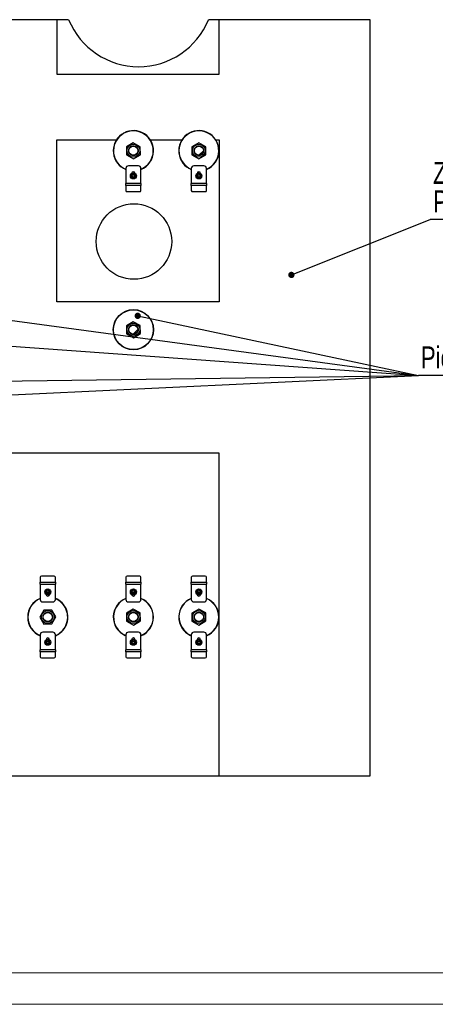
# Model space of a CAD drawing. Header units: millimetres. Extents: x 5 to 589, y 5 to 415.
# Tile 39 of 46: x 394 to 460, y 5 to 161. Entities that reach past the tile are written whole.
import ezdxf

# ---------------------------------------------------------------- set-up
doc = ezdxf.new("R2010")
doc.units = ezdxf.units.MM
doc.layers.add('NOTES', color=6, linetype='Continuous')
doc.layers.add('TRAIT-FINS', color=9, linetype='Continuous')
doc.layers.add('TRAIT-FORT', color=4, linetype='Continuous', lineweight=25)
doc.styles.add('SLDTEXTSTYLE0', font='TXT', dxfattribs={"width": 0.75})
doc.dimstyles.new('SLDDIMSTYLE4', dxfattribs={"dimtxt": 0.18, "dimasz": 1, "dimexe": 0, "dimexo": 0.0625, "dimgap": 0, "dimtad": 0, "dimtih": 1, "dimtoh": 1, "dimdec": 0, "dimrnd": 1e-09, "dimzin": 0, "dimdsep": 46, "dimtxsty": 'Standard', "dimblk1": 'DOT', "dimblk2": 'DOT', "dimsah": 1, "dimcen": 0.09, "dimadec": 0, "dimazin": 0, "dimtfac": 1, "dimtdec": 0, "dimtofl": 0, "dimtmove": 0, "dimatfit": 3, "dimldrblk": 'DOT', "dimfxl": 1, "dimfrac": 2, "dimtolj": 1, "dimtzin": 0, "dimarcsym": 0})

# ---------------------------------------------------------------- blocks, each defined once
blk = doc.blocks.new('SW_NOTE_7')
at = {"layer": 'NOTES', "color": 0}
blk.add_line((62.81, 0), (0, 0), dxfattribs=at)
at = {"layer": 'NOTES', "color": 0, "char_height": 3.5, "attachment_point": 1, "style": 'SLDTEXTSTYLE0'}
for s, insert in [('Zone  interdite de percages', (0.45, 9.13)), ('Poutre oun plats carbonne', (0.45, 4.6))]:
    blk.add_mtext(s, dxfattribs=dict(at, insert=insert))
blk = doc.blocks.new('_Dot')
at = {"color": 0, "linetype": 'ByBlock', "lineweight": -2}
blk.add_line((-0.5, 0), (-1, 0), dxfattribs=at)
at = {"color": 0, "linetype": 'ByBlock', "const_width": 0.5}
blk.add_lwpolyline([(-0.25, 0, 1), (0.25, 0, 1)], format="xyb", close=True, dxfattribs=at)
blk = doc.blocks.new('SW_NOTE_8')
at = {"layer": 'NOTES', "color": 0}
blk.add_line((25.7, 0), (0, 0), dxfattribs=at)
blk.add_line((25.7, 0), (0, 0), dxfattribs=at)
blk.add_line((25.7, 0), (0, 0), dxfattribs=at)
blk.add_line((25.7, 0), (0, 0), dxfattribs=at)
blk.add_line((25.7, 0), (0, 0), dxfattribs=at)
at = {"layer": 'NOTES', "color": 0, "insert": (0.41, 4.62), "char_height": 3.5, "attachment_point": 1, "style": 'SLDTEXTSTYLE0'}
blk.add_mtext('Pieds collés', dxfattribs=at)

msp = doc.modelspace()

# ---------------------------------------------------------------- hatches: boundary and pattern name
at = {"layer": 'TRAIT-FINS'}
h = msp.add_hatch(dxfattribs=at)
h.set_pattern_fill('ANSI32', color=9, style=0)
edge = h.paths.add_edge_path(flags=0)
edge.add_arc((412.215, 140.452), 0.72, 0, 360)
h = msp.add_hatch(dxfattribs=at)
h.set_pattern_fill('ANSI32', color=9, style=0)
edge = h.paths.add_edge_path(flags=0)
edge.add_arc((422.615, 140.452), 0.72, 0, 360)
h = msp.add_hatch(dxfattribs=at)
h.set_pattern_fill('ANSI31', color=9, style=0)
edge = h.paths.add_edge_path(flags=0)
edge.add_arc((412.215, 136.452), 0.18, 0, 360)
h = msp.add_hatch(dxfattribs=at)
h.set_pattern_fill('ANSI31', color=9, style=0)
edge = h.paths.add_edge_path(flags=0)
edge.add_arc((422.615, 136.452), 0.18, 0, 360)
h = msp.add_hatch(dxfattribs=at)
h.set_pattern_fill('ANSI32', color=9, style=0)
edge = h.paths.add_edge_path(flags=0)
edge.add_arc((412.215, 112.052), 0.72, 0, 360)
h = msp.add_hatch(dxfattribs=at)
h.set_pattern_fill('ANSI31', color=9, style=0)
edge = h.paths.add_edge_path(flags=0)
edge.add_arc((398.615, 70.452), 0.18, 0, 360)
h = msp.add_hatch(dxfattribs=at)
h.set_pattern_fill('ANSI31', color=9, style=0)
edge = h.paths.add_edge_path(flags=0)
edge.add_arc((412.215, 70.452), 0.18, 0, 360)
h = msp.add_hatch(dxfattribs=at)
h.set_pattern_fill('ANSI31', color=9, style=0)
edge = h.paths.add_edge_path(flags=0)
edge.add_arc((422.615, 70.452), 0.18, 0, 360)
h = msp.add_hatch(dxfattribs=at)
h.set_pattern_fill('ANSI32', color=9, style=0)
edge = h.paths.add_edge_path(flags=0)
edge.add_arc((398.615, 66.452), 0.72, 0, 360)
h = msp.add_hatch(dxfattribs=at)
h.set_pattern_fill('ANSI32', color=9, style=0)
edge = h.paths.add_edge_path(flags=0)
edge.add_arc((412.215, 66.452), 0.72, 0, 360)
h = msp.add_hatch(dxfattribs=at)
h.set_pattern_fill('ANSI32', color=9, style=0)
edge = h.paths.add_edge_path(flags=0)
edge.add_arc((422.615, 66.452), 0.72, 0, 360)
h = msp.add_hatch(dxfattribs=at)
h.set_pattern_fill('ANSI31', color=9, style=0)
edge = h.paths.add_edge_path(flags=0)
edge.add_arc((398.615, 62.452), 0.18, 0, 360)
h = msp.add_hatch(dxfattribs=at)
h.set_pattern_fill('ANSI31', color=9, style=0)
edge = h.paths.add_edge_path(flags=0)
edge.add_arc((412.215, 62.452), 0.18, 0, 360)
h = msp.add_hatch(dxfattribs=at)
h.set_pattern_fill('ANSI31', color=9, style=0)
edge = h.paths.add_edge_path(flags=0)
edge.add_arc((422.615, 62.452), 0.18, 0, 360)

# ---------------------------------------------------------------- linework, layer by layer
at = {"color": 7, "linetype": 'Continuous', "lineweight": 18}
for p, q in [((10, 10), (584, 10)), ((5, 5), (589, 5))]:
    msp.add_line(p, q, dxfattribs=at)
at = {"layer": 'TRAIT-FORT', "color": 4, "linetype": 'Continuous', "lineweight": 25}
for p, q in [((400.035, 161.252), (388.035, 161.252)), ((400.035, 161.252), (400.035, 152.591)), ((401.926, 161.252), (400.035, 161.252)), ((425.815, 161.252), (424.143, 161.252)), ((425.815, 152.591), (425.815, 161.252)), ((449.815, 161.252), (425.815, 161.252)), ((449.815, 41.252), (449.815, 161.252)), ((400.035, 152.591), (425.815, 152.591)), ((400.035, 116.452), (400.035, 142.191)), ((400.035, 142.191), (409.529, 142.191)), ((414.902, 142.191), (419.929, 142.191)), ((425.302, 142.191), (425.815, 142.191)), ((425.815, 142.191), (425.815, 116.452)), ((412.2, 141.722), (411.108, 141.074)), ((411.108, 141.074), (411.123, 139.804)), ((413.308, 141.101), (412.2, 141.722)), ((413.323, 139.83), (413.308, 141.101)), ((422.6, 141.722), (421.508, 141.074)), ((421.508, 141.074), (421.523, 139.804)), ((423.708, 141.101), (422.6, 141.722)), ((423.723, 139.83), (423.708, 141.101)), ((411.123, 139.804), (412.231, 139.182)), ((412.231, 139.182), (413.323, 139.83)), ((421.523, 139.804), (422.631, 139.182)), ((422.631, 139.182), (423.723, 139.83)), ((411.015, 137.652), (411.015, 135.252)), ((413.015, 138.052), (411.415, 138.052)), ((413.415, 135.252), (413.415, 137.652)), ((421.415, 137.652), (421.415, 135.252)), ((423.415, 138.052), (421.815, 138.052)), ((423.815, 135.252), (423.815, 137.652)), ((411.935, 136.852), (411.935, 136.842)), ((412.495, 136.842), (412.495, 136.852)), ((422.335, 136.852), (422.335, 136.842)), ((422.895, 136.842), (422.895, 136.852)), ((413.415, 135.252), (411.015, 135.252)), ((411.015, 134.932), (411.015, 135.252)), ((413.415, 134.932), (411.015, 134.932)), ((411.015, 134.932), (411.015, 134.14)), ((413.415, 135.252), (413.415, 134.932)), ((413.415, 134.14), (413.415, 134.932)), ((423.815, 135.252), (421.415, 135.252)), ((421.415, 134.932), (421.415, 135.252)), ((423.815, 134.932), (421.415, 134.932)), ((421.415, 134.932), (421.415, 134.14)), ((423.815, 135.252), (423.815, 134.932)), ((423.815, 134.14), (423.815, 134.932)), ((411.215, 133.967), (413.215, 133.967)), ((421.615, 133.967), (423.615, 133.967)), ((425.815, 116.452), (400.035, 116.452)), ((412.2, 113.322), (411.108, 112.674)), ((411.108, 112.674), (411.123, 111.404)), ((413.308, 112.701), (412.2, 113.322)), ((413.323, 111.43), (413.308, 112.701)), ((411.123, 111.404), (412.231, 110.782)), ((412.231, 110.782), (413.323, 111.43)), ((425.815, 92.452), (329.815, 92.452)), ((425.815, 41.252), (425.815, 92.452)), ((397.415, 72.764), (397.415, 71.972)), ((397.415, 71.652), (397.415, 71.972)), ((397.415, 71.972), (399.815, 71.972)), ((399.615, 72.937), (397.615, 72.937)), ((399.815, 71.972), (399.815, 72.764)), ((399.815, 71.972), (399.815, 71.652)), ((411.015, 72.764), (411.015, 71.972)), ((411.015, 71.652), (411.015, 71.972)), ((411.015, 71.972), (413.415, 71.972)), ((413.215, 72.937), (411.215, 72.937)), ((413.415, 71.972), (413.415, 72.764)), ((413.415, 71.972), (413.415, 71.652)), ((421.415, 72.764), (421.415, 71.972)), ((421.415, 71.652), (421.415, 71.972)), ((421.415, 71.972), (423.815, 71.972)), ((423.615, 72.937), (421.615, 72.937)), ((423.815, 71.972), (423.815, 72.764)), ((423.815, 71.972), (423.815, 71.652)), ((397.415, 71.652), (397.415, 69.252)), ((397.415, 71.652), (399.815, 71.652)), ((399.815, 69.252), (399.815, 71.652)), ((411.015, 71.652), (411.015, 69.252)), ((411.015, 71.652), (413.415, 71.652)), ((413.415, 69.252), (413.415, 71.652)), ((421.415, 71.652), (421.415, 69.252)), ((421.415, 71.652), (423.815, 71.652)), ((423.815, 69.252), (423.815, 71.652)), ((397.815, 68.852), (399.415, 68.852)), ((398.335, 70.062), (398.335, 70.052)), ((398.895, 70.052), (398.895, 70.062)), ((411.415, 68.852), (413.015, 68.852)), ((411.935, 70.062), (411.935, 70.052)), ((412.495, 70.052), (412.495, 70.062)), ((421.815, 68.852), (423.415, 68.852)), ((422.335, 70.062), (422.335, 70.052)), ((422.895, 70.052), (422.895, 70.062)), ((397.967, 67.544), (397.345, 66.437)), ((399.237, 67.56), (397.967, 67.544)), ((399.885, 66.468), (399.237, 67.56)), ((412.2, 67.722), (411.108, 67.074)), ((413.308, 67.101), (412.2, 67.722)), ((422.6, 67.722), (421.508, 67.074)), ((423.708, 67.101), (422.6, 67.722)), ((397.345, 66.437), (397.994, 65.345)), ((399.264, 65.36), (399.885, 66.468)), ((411.108, 67.074), (411.123, 65.804)), ((411.123, 65.804), (412.231, 65.182)), ((412.231, 65.182), (413.323, 65.83)), ((413.323, 65.83), (413.308, 67.101)), ((421.508, 67.074), (421.523, 65.804)), ((421.523, 65.804), (422.631, 65.182)), ((422.631, 65.182), (423.723, 65.83)), ((423.723, 65.83), (423.708, 67.101)), ((397.994, 65.345), (399.264, 65.36)), ((397.415, 63.652), (397.415, 61.252)), ((399.415, 64.052), (397.815, 64.052)), ((398.335, 62.852), (398.335, 62.842)), ((398.895, 62.842), (398.895, 62.852)), ((399.815, 61.252), (399.815, 63.652)), ((411.015, 63.486), (410.88, 63.544)), ((410.896, 63.581), (411.015, 63.529)), ((411.015, 63.652), (411.015, 61.252)), ((413.015, 64.052), (411.415, 64.052)), ((411.935, 62.852), (411.935, 62.842)), ((412.495, 62.842), (412.495, 62.852)), ((413.415, 61.252), (413.415, 63.652)), ((421.415, 63.486), (421.28, 63.544)), ((421.296, 63.581), (421.415, 63.529)), ((421.415, 63.652), (421.415, 61.252)), ((423.415, 64.052), (421.815, 64.052)), ((422.335, 62.852), (422.335, 62.842)), ((422.895, 62.842), (422.895, 62.852)), ((423.815, 61.252), (423.815, 63.652)), ((399.815, 61.252), (397.415, 61.252)), ((397.415, 60.932), (397.415, 61.252)), ((399.815, 61.252), (399.815, 60.932)), ((413.415, 61.252), (411.015, 61.252)), ((411.015, 60.932), (411.015, 61.252)), ((413.415, 61.252), (413.415, 60.932)), ((423.815, 61.252), (421.415, 61.252)), ((421.415, 60.932), (421.415, 61.252)), ((423.815, 61.252), (423.815, 60.932)), ((399.815, 60.932), (397.415, 60.932)), ((397.415, 60.932), (397.415, 60.14)), ((397.615, 59.967), (399.615, 59.967)), ((399.815, 60.14), (399.815, 60.932)), ((413.415, 60.932), (411.015, 60.932)), ((411.015, 60.932), (411.015, 60.14)), ((411.215, 59.967), (413.215, 59.967)), ((413.415, 60.14), (413.415, 60.932)), ((423.815, 60.932), (421.415, 60.932)), ((421.415, 60.932), (421.415, 60.14)), ((421.615, 59.967), (423.615, 59.967)), ((423.815, 60.14), (423.815, 60.932)), ((329.815, 41.252), (425.815, 41.252)), ((425.815, 41.252), (449.815, 41.252))]:
    msp.add_line(p, q, dxfattribs=at)
for centre, radius in [((412.215, 140.452), 1.022), ((412.215, 140.452), 0.72), ((422.615, 140.452), 1.022), ((422.615, 140.452), 0.72), ((412.215, 136.452), 0.48), ((412.215, 136.452), 0.24), ((412.215, 136.452), 0.18), ((422.615, 136.452), 0.48), ((422.615, 136.452), 0.24), ((422.615, 136.452), 0.18), ((412.295, 126.052), 6), ((412.215, 112.052), 3.2), ((412.215, 112.052), 3.16), ((412.215, 112.052), 1.022), ((412.215, 112.052), 0.72), ((398.615, 70.452), 0.48), ((398.615, 70.452), 0.24), ((398.615, 70.452), 0.18), ((412.215, 70.452), 0.48), ((412.215, 70.452), 0.24), ((412.215, 70.452), 0.18), ((422.615, 70.452), 0.48), ((422.615, 70.452), 0.24), ((422.615, 70.452), 0.18), ((398.615, 66.452), 1.022), ((412.215, 66.452), 1.022), ((422.615, 66.452), 1.022), ((398.615, 66.452), 0.72), ((412.215, 66.452), 0.72), ((422.615, 66.452), 0.72), ((398.615, 62.452), 0.48), ((398.615, 62.452), 0.24), ((398.615, 62.452), 0.18), ((412.215, 62.452), 0.48), ((412.215, 62.452), 0.24), ((412.215, 62.452), 0.18), ((422.615, 62.452), 0.48), ((422.615, 62.452), 0.24), ((422.615, 62.452), 0.18)]:
    msp.add_circle(centre, radius, dxfattribs=at)
for centre, radius, start, end in [((413.035, 165.791), 12, 202.22512, 337.77488), ((412.215, 140.452), 3.2, 65.32581, 247.97565), ((412.215, 140.452), 3.16, 65.32581, 247.68196), ((412.215, 140.452), 3.2, 292.02427, 65.32581), ((412.215, 140.452), 3.16, 292.31796, 65.32581), ((422.615, 140.452), 3.2, 65.32581, 247.97565), ((422.615, 140.452), 3.16, 65.32581, 247.68196), ((422.615, 140.452), 3.2, 292.02427, 65.32581), ((422.615, 140.452), 3.16, 292.31796, 65.32581), ((411.415, 137.652), 0.4, 90, 180), ((413.015, 137.652), 0.4, 360, 90), ((421.815, 137.652), 0.4, 90, 180), ((423.415, 137.652), 0.4, 360, 90), ((412.215, 136.452), 0.36, 136.8005, 196.8005), ((412.215, 136.452), 0.36, 196.8005, 256.8005), ((412.215, 136.852), 0.28, 0, 180), ((412.215, 136.452), 0.36, 76.8005, 136.8005), ((412.215, 136.452), 0.36, 256.8005, 316.8005), ((412.215, 136.452), 0.36, 16.8005, 76.8005), ((412.215, 136.452), 0.36, 316.8005, 16.8005), ((422.615, 136.452), 0.36, 136.8005, 196.8005), ((422.615, 136.452), 0.36, 196.8005, 256.8005), ((422.615, 136.852), 0.28, 0, 180), ((422.615, 136.452), 0.36, 76.8005, 136.8005), ((422.615, 136.452), 0.36, 256.8005, 316.8005), ((422.615, 136.452), 0.36, 16.8005, 76.8005), ((422.615, 136.452), 0.36, 316.8005, 16.8005), ((411.203, 134.155), 0.188, 184.40195, 273.81126), ((413.228, 134.155), 0.188, 266.18874, 355.59805), ((421.603, 134.155), 0.188, 184.40195, 273.81126), ((423.628, 134.155), 0.188, 266.18874, 355.59805), ((397.603, 72.75), 0.188, 86.18874, 175.59805), ((399.628, 72.75), 0.188, 4.40195, 93.81126), ((411.203, 72.75), 0.188, 86.18874, 175.59805), ((413.228, 72.75), 0.188, 4.40195, 93.81126), ((421.603, 72.75), 0.188, 86.18874, 175.59805), ((423.628, 72.75), 0.188, 4.40195, 93.81126), ((398.615, 70.452), 0.36, 136.8005, 196.8005), ((398.615, 70.452), 0.36, 196.8005, 256.8005), ((398.615, 70.452), 0.36, 76.8005, 136.8005), ((398.615, 70.452), 0.36, 16.8005, 76.8005), ((398.615, 70.452), 0.36, 316.8005, 16.8005), ((412.215, 70.452), 0.36, 136.8005, 196.8005), ((412.215, 70.452), 0.36, 196.8005, 256.8005), ((412.215, 70.452), 0.36, 76.8005, 136.8005), ((412.215, 70.452), 0.36, 16.8005, 76.8005), ((412.215, 70.452), 0.36, 316.8005, 16.8005), ((422.615, 70.452), 0.36, 136.8005, 196.8005), ((422.615, 70.452), 0.36, 196.8005, 256.8005), ((422.615, 70.452), 0.36, 76.8005, 136.8005), ((422.615, 70.452), 0.36, 16.8005, 76.8005), ((422.615, 70.452), 0.36, 316.8005, 16.8005), ((398.615, 66.452), 3.2, 112.02435, 247.97565), ((398.615, 66.452), 3.16, 112.31804, 247.68196), ((397.815, 69.252), 0.4, 180, 270), ((398.615, 70.052), 0.28, 180, 360), ((398.615, 70.452), 0.36, 256.8005, 316.8005), ((399.415, 69.252), 0.4, 270, 360), ((398.615, 66.452), 3.2, 335.32581, 67.97573), ((398.615, 66.452), 3.16, 335.32581, 67.68204), ((412.215, 66.452), 3.2, 112.02435, 245.32581), ((412.215, 66.452), 3.16, 112.31804, 245.32581), ((411.415, 69.252), 0.4, 180, 270), ((412.215, 70.052), 0.28, 180, 360), ((412.215, 70.452), 0.36, 256.8005, 316.8005), ((413.015, 69.252), 0.4, 270, 360), ((412.215, 66.452), 3.2, 292.02427, 67.97573), ((412.215, 66.452), 3.16, 292.31796, 67.68204), ((422.615, 66.452), 3.2, 112.02435, 245.32581), ((422.615, 66.452), 3.16, 112.31804, 245.32581), ((421.815, 69.252), 0.4, 180, 270), ((422.615, 70.052), 0.28, 180, 360), ((422.615, 70.452), 0.36, 256.8005, 316.8005), ((423.415, 69.252), 0.4, 270, 360), ((422.615, 66.452), 3.2, 292.02427, 67.97573), ((422.615, 66.452), 3.16, 292.31796, 67.68204), ((398.615, 66.452), 3.16, 292.31796, 335.32581), ((398.615, 66.452), 3.2, 292.02427, 335.32581), ((397.815, 63.652), 0.4, 90, 180), ((398.615, 62.452), 0.36, 136.8005, 196.8005), ((398.615, 62.852), 0.28, 0, 180), ((398.615, 62.452), 0.36, 76.8005, 136.8005), ((398.615, 62.452), 0.36, 16.8005, 76.8005), ((398.615, 62.452), 0.36, 316.8005, 16.8005), ((399.415, 63.652), 0.4, 360, 90), ((411.415, 63.652), 0.4, 90, 180), ((412.215, 62.452), 0.36, 136.8005, 196.8005), ((412.215, 62.852), 0.28, 0, 180), ((412.215, 62.452), 0.36, 76.8005, 136.8005), ((412.215, 62.452), 0.36, 16.8005, 76.8005), ((412.215, 62.452), 0.36, 316.8005, 16.8005), ((413.015, 63.652), 0.4, 360, 90), ((421.815, 63.652), 0.4, 90, 180), ((422.615, 62.452), 0.36, 136.8005, 196.8005), ((422.615, 62.852), 0.28, 0, 180), ((422.615, 62.452), 0.36, 76.8005, 136.8005), ((422.615, 62.452), 0.36, 16.8005, 76.8005), ((422.615, 62.452), 0.36, 316.8005, 16.8005), ((423.415, 63.652), 0.4, 360, 90), ((398.615, 62.452), 0.36, 196.8005, 256.8005), ((398.615, 62.452), 0.36, 256.8005, 316.8005), ((412.215, 62.452), 0.36, 196.8005, 256.8005), ((412.215, 62.452), 0.36, 256.8005, 316.8005), ((422.615, 62.452), 0.36, 196.8005, 256.8005), ((422.615, 62.452), 0.36, 256.8005, 316.8005), ((397.603, 60.155), 0.188, 184.40195, 273.81126), ((399.628, 60.155), 0.188, 266.18874, 355.59805), ((411.203, 60.155), 0.188, 184.40195, 273.81126), ((413.228, 60.155), 0.188, 266.18874, 355.59805), ((421.603, 60.155), 0.188, 184.40195, 273.81126), ((423.628, 60.155), 0.188, 266.18874, 355.59805)]:
    msp.add_arc(centre, radius, start, end, dxfattribs=at)
for points, knots in [([(412.603, 139.799), (412.562, 139.777), (412.478, 139.733), (412.334, 139.697), (412.181, 139.688), (412.026, 139.711), (411.903, 139.756), (411.813, 139.806), (411.73, 139.863), (411.642, 139.947), (411.558, 140.062), (411.497, 140.191), (411.46, 140.333), (411.451, 140.486), (411.474, 140.641), (411.519, 140.764), (411.569, 140.855), (411.627, 140.937), (411.709, 141.027), (411.789, 141.08), (411.827, 141.106)], [0, 0, 0, 0, 0.0582484, 0.1199858, 0.18429, 0.2499587, 0.3156275, 0.3478164, 0.3800142, 0.4417516, 0.5, 0.5582484, 0.6199858, 0.68429, 0.7499587, 0.8156275, 0.8478164, 0.8800142, 0.9417516, 1, 1, 1, 1]), ([(411.827, 141.106), (411.869, 141.127), (411.953, 141.172), (412.097, 141.208), (412.25, 141.217), (412.405, 141.194), (412.527, 141.149), (412.618, 141.098), (412.7, 141.041), (412.79, 140.958), (412.843, 140.879), (412.869, 140.84)], [0, 0, 0, 0, 0.1164968, 0.2399717, 0.3685799, 0.4999174, 0.6312549, 0.6956328, 0.7600283, 0.8835032, 1, 1, 1, 1]), ([(412.869, 140.84), (412.89, 140.799), (412.935, 140.714), (412.971, 140.571), (412.98, 140.418), (412.957, 140.263), (412.912, 140.14), (412.862, 140.05), (412.804, 139.967), (412.721, 139.878), (412.642, 139.824), (412.603, 139.799)], [0, 0, 0, 0, 0.11649679, 0.2399717, 0.36857994, 0.49991744, 0.63125494, 0.69563278, 0.7600283, 0.88350321, 1, 1, 1, 1]), ([(423.003, 139.799), (422.962, 139.777), (422.878, 139.733), (422.734, 139.697), (422.581, 139.688), (422.426, 139.711), (422.303, 139.756), (422.213, 139.806), (422.13, 139.863), (422.042, 139.947), (421.958, 140.062), (421.897, 140.191), (421.86, 140.333), (421.851, 140.486), (421.874, 140.641), (421.919, 140.764), (421.969, 140.855), (422.027, 140.937), (422.109, 141.027), (422.189, 141.08), (422.227, 141.106)], [0, 0, 0, 0, 0.0582484, 0.1199858, 0.18429, 0.2499587, 0.3156275, 0.3478164, 0.3800142, 0.4417516, 0.5, 0.5582484, 0.6199858, 0.68429, 0.7499587, 0.8156275, 0.8478164, 0.8800142, 0.9417516, 1, 1, 1, 1]), ([(422.227, 141.106), (422.269, 141.127), (422.353, 141.172), (422.497, 141.208), (422.65, 141.217), (422.805, 141.194), (422.927, 141.149), (423.018, 141.098), (423.1, 141.041), (423.19, 140.958), (423.243, 140.879), (423.269, 140.84)], [0, 0, 0, 0, 0.1164968, 0.2399717, 0.3685799, 0.4999174, 0.6312549, 0.6956328, 0.7600283, 0.8835032, 1, 1, 1, 1]), ([(423.269, 140.84), (423.29, 140.799), (423.335, 140.714), (423.371, 140.571), (423.38, 140.418), (423.357, 140.263), (423.312, 140.14), (423.262, 140.05), (423.204, 139.967), (423.121, 139.878), (423.042, 139.824), (423.003, 139.799)], [0, 0, 0, 0, 0.1164968, 0.2399717, 0.3685799, 0.4999174, 0.6312549, 0.6956328, 0.7600283, 0.8835032, 1, 1, 1, 1]), ([(411.811, 136.547), (411.822, 136.559), (411.845, 136.583), (411.88, 136.621), (411.916, 136.659), (411.941, 136.685), (411.953, 136.699)], [0, 0, 0, 0, 0.2459566, 0.4930804, 0.7452785, 1, 1, 1, 1]), ([(411.871, 136.348), (411.862, 136.376), (411.845, 136.433), (411.825, 136.499), (411.814, 136.537), (411.811, 136.547)], [0, 0, 0, 0, 0.413688, 0.8380277, 1, 1, 1, 1]), ([(411.931, 136.149), (411.926, 136.165), (411.916, 136.197), (411.902, 136.246), (411.886, 136.296), (411.876, 136.331), (411.871, 136.348)], [0, 0, 0, 0, 0.2459566, 0.4930804, 0.7452785, 1, 1, 1, 1]), ([(412.133, 136.102), (412.105, 136.108), (412.047, 136.122), (411.98, 136.138), (411.941, 136.147), (411.931, 136.149)], [0, 0, 0, 0, 0.413688, 0.83802774, 1, 1, 1, 1]), ([(411.953, 136.699), (411.973, 136.72), (412.014, 136.763), (412.061, 136.814), (412.088, 136.842), (412.095, 136.85)], [0, 0, 0, 0, 0.413688, 0.8380277, 1, 1, 1, 1]), ([(412.095, 136.85), (412.111, 136.846), (412.144, 136.839), (412.194, 136.827), (412.245, 136.815), (412.28, 136.807), (412.298, 136.803)], [0, 0, 0, 0, 0.2459566, 0.4930804, 0.7452785, 1, 1, 1, 1]), ([(412.336, 136.054), (412.319, 136.058), (412.287, 136.066), (412.237, 136.077), (412.186, 136.089), (412.151, 136.098), (412.133, 136.102)], [0, 0, 0, 0, 0.2459566, 0.4930804, 0.7452785, 1, 1, 1, 1]), ([(412.298, 136.803), (412.326, 136.796), (412.384, 136.782), (412.451, 136.767), (412.489, 136.758), (412.5, 136.755)], [0, 0, 0, 0, 0.413688, 0.83802774, 1, 1, 1, 1]), ([(412.478, 136.206), (412.458, 136.184), (412.417, 136.141), (412.37, 136.091), (412.343, 136.062), (412.336, 136.054)], [0, 0, 0, 0, 0.413688, 0.83802774, 1, 1, 1, 1]), ([(412.62, 136.357), (412.609, 136.345), (412.586, 136.321), (412.551, 136.284), (412.515, 136.245), (412.49, 136.219), (412.478, 136.206)], [0, 0, 0, 0, 0.24595661, 0.49308036, 0.74527846, 1, 1, 1, 1]), ([(412.5, 136.755), (412.505, 136.739), (412.514, 136.708), (412.529, 136.659), (412.544, 136.608), (412.555, 136.574), (412.56, 136.556)], [0, 0, 0, 0, 0.2459566, 0.4930804, 0.7452785, 1, 1, 1, 1]), ([(412.56, 136.556), (412.569, 136.528), (412.586, 136.471), (412.606, 136.405), (412.617, 136.368), (412.62, 136.357)], [0, 0, 0, 0, 0.413688, 0.8380277, 1, 1, 1, 1]), ([(422.211, 136.547), (422.222, 136.559), (422.245, 136.583), (422.28, 136.621), (422.316, 136.659), (422.341, 136.685), (422.353, 136.699)], [0, 0, 0, 0, 0.2459566, 0.4930804, 0.7452785, 1, 1, 1, 1]), ([(422.271, 136.348), (422.262, 136.376), (422.245, 136.433), (422.225, 136.499), (422.214, 136.537), (422.211, 136.547)], [0, 0, 0, 0, 0.413688, 0.8380277, 1, 1, 1, 1]), ([(422.331, 136.149), (422.326, 136.165), (422.316, 136.197), (422.302, 136.246), (422.286, 136.296), (422.276, 136.331), (422.271, 136.348)], [0, 0, 0, 0, 0.2459566, 0.4930804, 0.7452785, 1, 1, 1, 1]), ([(422.533, 136.102), (422.505, 136.108), (422.447, 136.122), (422.38, 136.138), (422.341, 136.147), (422.331, 136.149)], [0, 0, 0, 0, 0.413688, 0.8380277, 1, 1, 1, 1]), ([(422.353, 136.699), (422.373, 136.72), (422.414, 136.763), (422.461, 136.814), (422.488, 136.842), (422.495, 136.85)], [0, 0, 0, 0, 0.413688, 0.8380277, 1, 1, 1, 1]), ([(422.495, 136.85), (422.511, 136.846), (422.544, 136.839), (422.594, 136.827), (422.645, 136.815), (422.68, 136.807), (422.698, 136.803)], [0, 0, 0, 0, 0.24595661, 0.49308036, 0.74527846, 1, 1, 1, 1]), ([(422.736, 136.054), (422.719, 136.058), (422.687, 136.066), (422.637, 136.077), (422.586, 136.089), (422.551, 136.098), (422.533, 136.102)], [0, 0, 0, 0, 0.2459566, 0.4930804, 0.7452785, 1, 1, 1, 1]), ([(422.698, 136.803), (422.726, 136.796), (422.784, 136.782), (422.851, 136.767), (422.889, 136.758), (422.9, 136.755)], [0, 0, 0, 0, 0.413688, 0.8380277, 1, 1, 1, 1]), ([(422.878, 136.206), (422.858, 136.184), (422.817, 136.141), (422.77, 136.091), (422.743, 136.062), (422.736, 136.054)], [0, 0, 0, 0, 0.413688, 0.8380277, 1, 1, 1, 1]), ([(423.02, 136.357), (423.009, 136.345), (422.986, 136.321), (422.951, 136.284), (422.915, 136.245), (422.89, 136.219), (422.878, 136.206)], [0, 0, 0, 0, 0.2459566, 0.4930804, 0.7452785, 1, 1, 1, 1]), ([(422.9, 136.755), (422.905, 136.739), (422.914, 136.708), (422.929, 136.659), (422.944, 136.608), (422.955, 136.574), (422.96, 136.556)], [0, 0, 0, 0, 0.2459566, 0.4930804, 0.7452785, 1, 1, 1, 1]), ([(422.96, 136.556), (422.969, 136.528), (422.986, 136.471), (423.006, 136.405), (423.017, 136.368), (423.02, 136.357)], [0, 0, 0, 0, 0.413688, 0.8380277, 1, 1, 1, 1]), ([(412.603, 111.399), (412.562, 111.377), (412.478, 111.333), (412.334, 111.297), (412.181, 111.288), (412.026, 111.311), (411.903, 111.356), (411.813, 111.406), (411.73, 111.463), (411.642, 111.547), (411.558, 111.662), (411.497, 111.791), (411.46, 111.933), (411.451, 112.086), (411.474, 112.241), (411.519, 112.364), (411.569, 112.455), (411.627, 112.537), (411.709, 112.627), (411.789, 112.68), (411.827, 112.706)], [0, 0, 0, 0, 0.0582484, 0.11998585, 0.18428997, 0.24995872, 0.31562747, 0.34781639, 0.38001415, 0.4417516, 0.5, 0.5582484, 0.61998585, 0.68428997, 0.74995872, 0.81562747, 0.84781639, 0.88001415, 0.9417516, 1, 1, 1, 1]), ([(411.827, 112.706), (411.869, 112.727), (411.953, 112.772), (412.097, 112.808), (412.25, 112.817), (412.405, 112.794), (412.527, 112.749), (412.618, 112.698), (412.7, 112.641), (412.79, 112.558), (412.843, 112.479), (412.869, 112.44)], [0, 0, 0, 0, 0.1164968, 0.2399717, 0.3685799, 0.4999174, 0.6312549, 0.6956328, 0.7600283, 0.8835032, 1, 1, 1, 1]), ([(412.869, 112.44), (412.89, 112.399), (412.935, 112.314), (412.971, 112.171), (412.98, 112.018), (412.957, 111.863), (412.912, 111.74), (412.862, 111.65), (412.804, 111.567), (412.721, 111.478), (412.642, 111.424), (412.603, 111.399)], [0, 0, 0, 0, 0.1164968, 0.2399717, 0.3685799, 0.4999174, 0.6312549, 0.6956328, 0.7600283, 0.8835032, 1, 1, 1, 1]), ([(398.211, 70.547), (398.222, 70.559), (398.245, 70.583), (398.28, 70.621), (398.316, 70.659), (398.341, 70.685), (398.353, 70.699)], [0, 0, 0, 0, 0.24595661, 0.49308036, 0.74527846, 1, 1, 1, 1]), ([(398.271, 70.348), (398.262, 70.376), (398.245, 70.433), (398.225, 70.499), (398.214, 70.537), (398.211, 70.547)], [0, 0, 0, 0, 0.413688, 0.8380277, 1, 1, 1, 1]), ([(398.331, 70.149), (398.326, 70.165), (398.316, 70.197), (398.302, 70.246), (398.286, 70.296), (398.276, 70.331), (398.271, 70.348)], [0, 0, 0, 0, 0.2459566, 0.4930804, 0.7452785, 1, 1, 1, 1]), ([(398.353, 70.699), (398.373, 70.72), (398.414, 70.763), (398.461, 70.814), (398.488, 70.842), (398.495, 70.85)], [0, 0, 0, 0, 0.413688, 0.8380277, 1, 1, 1, 1]), ([(398.495, 70.85), (398.511, 70.846), (398.544, 70.839), (398.594, 70.827), (398.645, 70.815), (398.68, 70.807), (398.698, 70.803)], [0, 0, 0, 0, 0.2459566, 0.4930804, 0.7452785, 1, 1, 1, 1]), ([(398.698, 70.803), (398.726, 70.796), (398.784, 70.782), (398.851, 70.767), (398.889, 70.758), (398.9, 70.755)], [0, 0, 0, 0, 0.413688, 0.8380277, 1, 1, 1, 1]), ([(399.02, 70.357), (399.009, 70.345), (398.986, 70.321), (398.951, 70.284), (398.915, 70.245), (398.89, 70.219), (398.878, 70.206)], [0, 0, 0, 0, 0.24595661, 0.49308036, 0.74527846, 1, 1, 1, 1]), ([(398.9, 70.755), (398.905, 70.739), (398.914, 70.708), (398.929, 70.659), (398.944, 70.608), (398.955, 70.574), (398.96, 70.556)], [0, 0, 0, 0, 0.24595661, 0.49308036, 0.74527846, 1, 1, 1, 1]), ([(398.96, 70.556), (398.969, 70.528), (398.986, 70.471), (399.006, 70.405), (399.017, 70.368), (399.02, 70.357)], [0, 0, 0, 0, 0.413688, 0.8380277, 1, 1, 1, 1]), ([(411.811, 70.547), (411.822, 70.559), (411.845, 70.583), (411.88, 70.621), (411.916, 70.659), (411.941, 70.685), (411.953, 70.699)], [0, 0, 0, 0, 0.2459566, 0.4930804, 0.7452785, 1, 1, 1, 1]), ([(411.871, 70.348), (411.862, 70.376), (411.845, 70.433), (411.825, 70.499), (411.814, 70.537), (411.811, 70.547)], [0, 0, 0, 0, 0.413688, 0.8380277, 1, 1, 1, 1]), ([(411.931, 70.149), (411.926, 70.165), (411.916, 70.197), (411.902, 70.246), (411.886, 70.296), (411.876, 70.331), (411.871, 70.348)], [0, 0, 0, 0, 0.2459566, 0.4930804, 0.7452785, 1, 1, 1, 1]), ([(411.953, 70.699), (411.973, 70.72), (412.014, 70.763), (412.061, 70.814), (412.088, 70.842), (412.095, 70.85)], [0, 0, 0, 0, 0.413688, 0.8380277, 1, 1, 1, 1]), ([(412.095, 70.85), (412.111, 70.846), (412.144, 70.839), (412.194, 70.827), (412.245, 70.815), (412.28, 70.807), (412.298, 70.803)], [0, 0, 0, 0, 0.2459566, 0.4930804, 0.7452785, 1, 1, 1, 1]), ([(412.298, 70.803), (412.326, 70.796), (412.384, 70.782), (412.451, 70.767), (412.489, 70.758), (412.5, 70.755)], [0, 0, 0, 0, 0.413688, 0.8380277, 1, 1, 1, 1]), ([(412.62, 70.357), (412.609, 70.345), (412.586, 70.321), (412.551, 70.284), (412.515, 70.245), (412.49, 70.219), (412.478, 70.206)], [0, 0, 0, 0, 0.2459566, 0.4930804, 0.7452785, 1, 1, 1, 1]), ([(412.5, 70.755), (412.505, 70.739), (412.514, 70.708), (412.529, 70.659), (412.544, 70.608), (412.555, 70.574), (412.56, 70.556)], [0, 0, 0, 0, 0.2459566, 0.4930804, 0.7452785, 1, 1, 1, 1]), ([(412.56, 70.556), (412.569, 70.528), (412.586, 70.471), (412.606, 70.405), (412.617, 70.368), (412.62, 70.357)], [0, 0, 0, 0, 0.413688, 0.8380277, 1, 1, 1, 1]), ([(422.211, 70.547), (422.222, 70.559), (422.245, 70.583), (422.28, 70.621), (422.316, 70.659), (422.341, 70.685), (422.353, 70.699)], [0, 0, 0, 0, 0.2459566, 0.4930804, 0.7452785, 1, 1, 1, 1]), ([(422.271, 70.348), (422.262, 70.376), (422.245, 70.433), (422.225, 70.499), (422.214, 70.537), (422.211, 70.547)], [0, 0, 0, 0, 0.413688, 0.83802774, 1, 1, 1, 1]), ([(422.331, 70.149), (422.326, 70.165), (422.316, 70.197), (422.302, 70.246), (422.286, 70.296), (422.276, 70.331), (422.271, 70.348)], [0, 0, 0, 0, 0.24595661, 0.49308036, 0.74527846, 1, 1, 1, 1]), ([(422.353, 70.699), (422.373, 70.72), (422.414, 70.763), (422.461, 70.814), (422.488, 70.842), (422.495, 70.85)], [0, 0, 0, 0, 0.413688, 0.8380277, 1, 1, 1, 1]), ([(422.495, 70.85), (422.511, 70.846), (422.544, 70.839), (422.594, 70.827), (422.645, 70.815), (422.68, 70.807), (422.698, 70.803)], [0, 0, 0, 0, 0.2459566, 0.4930804, 0.7452785, 1, 1, 1, 1]), ([(422.698, 70.803), (422.726, 70.796), (422.784, 70.782), (422.851, 70.767), (422.889, 70.758), (422.9, 70.755)], [0, 0, 0, 0, 0.413688, 0.8380277, 1, 1, 1, 1]), ([(423.02, 70.357), (423.009, 70.345), (422.986, 70.321), (422.951, 70.284), (422.915, 70.245), (422.89, 70.219), (422.878, 70.206)], [0, 0, 0, 0, 0.2459566, 0.4930804, 0.7452785, 1, 1, 1, 1]), ([(422.9, 70.755), (422.905, 70.739), (422.914, 70.708), (422.929, 70.659), (422.944, 70.608), (422.955, 70.574), (422.96, 70.556)], [0, 0, 0, 0, 0.2459566, 0.4930804, 0.7452785, 1, 1, 1, 1]), ([(422.96, 70.556), (422.969, 70.528), (422.986, 70.471), (423.006, 70.405), (423.017, 70.368), (423.02, 70.357)], [0, 0, 0, 0, 0.413688, 0.8380277, 1, 1, 1, 1]), ([(398.533, 70.102), (398.505, 70.108), (398.447, 70.122), (398.38, 70.138), (398.341, 70.147), (398.331, 70.149)], [0, 0, 0, 0, 0.413688, 0.8380277, 1, 1, 1, 1]), ([(398.736, 70.054), (398.719, 70.058), (398.687, 70.066), (398.637, 70.077), (398.586, 70.089), (398.551, 70.098), (398.533, 70.102)], [0, 0, 0, 0, 0.24595661, 0.49308036, 0.74527846, 1, 1, 1, 1]), ([(398.878, 70.206), (398.858, 70.184), (398.817, 70.141), (398.77, 70.091), (398.743, 70.062), (398.736, 70.054)], [0, 0, 0, 0, 0.413688, 0.8380277, 1, 1, 1, 1]), ([(412.133, 70.102), (412.105, 70.108), (412.047, 70.122), (411.98, 70.138), (411.941, 70.147), (411.931, 70.149)], [0, 0, 0, 0, 0.413688, 0.8380277, 1, 1, 1, 1]), ([(412.336, 70.054), (412.319, 70.058), (412.287, 70.066), (412.237, 70.077), (412.186, 70.089), (412.151, 70.098), (412.133, 70.102)], [0, 0, 0, 0, 0.2459566, 0.4930804, 0.7452785, 1, 1, 1, 1]), ([(412.478, 70.206), (412.458, 70.184), (412.417, 70.141), (412.37, 70.091), (412.343, 70.062), (412.336, 70.054)], [0, 0, 0, 0, 0.413688, 0.8380277, 1, 1, 1, 1]), ([(422.533, 70.102), (422.505, 70.108), (422.447, 70.122), (422.38, 70.138), (422.341, 70.147), (422.331, 70.149)], [0, 0, 0, 0, 0.413688, 0.8380277, 1, 1, 1, 1]), ([(422.736, 70.054), (422.719, 70.058), (422.687, 70.066), (422.637, 70.077), (422.586, 70.089), (422.551, 70.098), (422.533, 70.102)], [0, 0, 0, 0, 0.2459566, 0.4930804, 0.7452785, 1, 1, 1, 1]), ([(422.878, 70.206), (422.858, 70.184), (422.817, 70.141), (422.77, 70.091), (422.743, 70.062), (422.736, 70.054)], [0, 0, 0, 0, 0.413688, 0.8380277, 1, 1, 1, 1]), ([(397.962, 66.064), (397.94, 66.105), (397.896, 66.19), (397.86, 66.333), (397.851, 66.486), (397.874, 66.641), (397.919, 66.764), (397.969, 66.855), (398.027, 66.937), (398.11, 67.026), (398.225, 67.109), (398.354, 67.171), (398.496, 67.208), (398.65, 67.217), (398.805, 67.194), (398.927, 67.149), (399.018, 67.098), (399.1, 67.041), (399.19, 66.958), (399.243, 66.879), (399.269, 66.84)], [0, 0, 0, 0, 0.0582484, 0.1199858, 0.18429, 0.2499587, 0.3156275, 0.3478164, 0.3800142, 0.4417516, 0.5, 0.5582484, 0.6199858, 0.68429, 0.7499587, 0.8156275, 0.8478164, 0.8800142, 0.9417516, 1, 1, 1, 1]), ([(411.827, 67.106), (411.869, 67.127), (411.953, 67.172), (412.097, 67.208), (412.25, 67.217), (412.405, 67.194), (412.527, 67.149), (412.618, 67.098), (412.7, 67.041), (412.789, 66.958), (412.873, 66.842), (412.934, 66.714), (412.971, 66.571), (412.98, 66.418), (412.957, 66.263), (412.912, 66.14), (412.862, 66.05), (412.804, 65.967), (412.721, 65.878), (412.642, 65.824), (412.603, 65.799)], [0, 0, 0, 0, 0.0582484, 0.1199858, 0.18429, 0.2499587, 0.3156275, 0.3478164, 0.3800142, 0.4417516, 0.5, 0.5582484, 0.6199858, 0.68429, 0.7499587, 0.8156275, 0.8478164, 0.8800142, 0.9417516, 1, 1, 1, 1]), ([(422.227, 67.106), (422.269, 67.127), (422.353, 67.172), (422.497, 67.208), (422.65, 67.217), (422.805, 67.194), (422.927, 67.149), (423.018, 67.098), (423.1, 67.041), (423.189, 66.958), (423.273, 66.842), (423.334, 66.714), (423.371, 66.571), (423.38, 66.418), (423.357, 66.263), (423.312, 66.14), (423.262, 66.05), (423.204, 65.967), (423.121, 65.878), (423.042, 65.824), (423.003, 65.799)], [0, 0, 0, 0, 0.0582484, 0.1199858, 0.18429, 0.2499587, 0.3156275, 0.3478164, 0.3800142, 0.4417516, 0.5, 0.5582484, 0.6199858, 0.68429, 0.7499587, 0.8156275, 0.8478164, 0.8800142, 0.9417516, 1, 1, 1, 1]), ([(399.003, 65.799), (398.962, 65.777), (398.878, 65.733), (398.734, 65.697), (398.581, 65.688), (398.426, 65.711), (398.303, 65.756), (398.213, 65.806), (398.131, 65.863), (398.041, 65.946), (397.988, 66.026), (397.962, 66.064)], [0, 0, 0, 0, 0.1164968, 0.2399717, 0.3685799, 0.4999174, 0.6312549, 0.6956328, 0.7600283, 0.8835032, 1, 1, 1, 1]), ([(399.269, 66.84), (399.29, 66.799), (399.335, 66.714), (399.371, 66.571), (399.38, 66.418), (399.357, 66.263), (399.312, 66.14), (399.262, 66.05), (399.204, 65.967), (399.121, 65.878), (399.042, 65.824), (399.003, 65.799)], [0, 0, 0, 0, 0.11649679, 0.2399717, 0.36857994, 0.49991744, 0.63125494, 0.69563278, 0.7600283, 0.88350321, 1, 1, 1, 1]), ([(411.562, 66.064), (411.54, 66.105), (411.496, 66.19), (411.46, 66.333), (411.451, 66.486), (411.474, 66.641), (411.519, 66.764), (411.569, 66.855), (411.627, 66.937), (411.709, 67.027), (411.789, 67.08), (411.827, 67.106)], [0, 0, 0, 0, 0.1164968, 0.2399717, 0.3685799, 0.4999174, 0.6312549, 0.6956328, 0.7600283, 0.8835032, 1, 1, 1, 1]), ([(412.603, 65.799), (412.562, 65.777), (412.478, 65.733), (412.334, 65.697), (412.181, 65.688), (412.026, 65.711), (411.903, 65.756), (411.813, 65.806), (411.731, 65.863), (411.641, 65.946), (411.588, 66.026), (411.562, 66.064)], [0, 0, 0, 0, 0.1164968, 0.2399717, 0.3685799, 0.4999174, 0.6312549, 0.6956328, 0.7600283, 0.8835032, 1, 1, 1, 1]), ([(421.962, 66.064), (421.94, 66.105), (421.896, 66.19), (421.86, 66.333), (421.851, 66.486), (421.874, 66.641), (421.919, 66.764), (421.969, 66.855), (422.027, 66.937), (422.109, 67.027), (422.189, 67.08), (422.227, 67.106)], [0, 0, 0, 0, 0.11649679, 0.2399717, 0.36857994, 0.49991744, 0.63125494, 0.69563278, 0.7600283, 0.88350321, 1, 1, 1, 1]), ([(423.003, 65.799), (422.962, 65.777), (422.878, 65.733), (422.734, 65.697), (422.581, 65.688), (422.426, 65.711), (422.303, 65.756), (422.213, 65.806), (422.131, 65.863), (422.041, 65.946), (421.988, 66.026), (421.962, 66.064)], [0, 0, 0, 0, 0.1164968, 0.2399717, 0.3685799, 0.4999174, 0.6312549, 0.6956328, 0.7600283, 0.8835032, 1, 1, 1, 1]), ([(398.211, 62.547), (398.222, 62.559), (398.245, 62.583), (398.28, 62.621), (398.316, 62.659), (398.341, 62.685), (398.353, 62.699)], [0, 0, 0, 0, 0.2459566, 0.4930804, 0.7452785, 1, 1, 1, 1]), ([(398.271, 62.348), (398.262, 62.376), (398.245, 62.433), (398.225, 62.499), (398.214, 62.537), (398.211, 62.547)], [0, 0, 0, 0, 0.413688, 0.8380277, 1, 1, 1, 1]), ([(398.353, 62.699), (398.373, 62.72), (398.414, 62.763), (398.461, 62.814), (398.488, 62.842), (398.495, 62.85)], [0, 0, 0, 0, 0.413688, 0.8380277, 1, 1, 1, 1]), ([(398.495, 62.85), (398.511, 62.846), (398.544, 62.839), (398.594, 62.827), (398.645, 62.815), (398.68, 62.807), (398.698, 62.803)], [0, 0, 0, 0, 0.2459566, 0.4930804, 0.7452785, 1, 1, 1, 1]), ([(398.698, 62.803), (398.726, 62.796), (398.784, 62.782), (398.851, 62.767), (398.889, 62.758), (398.9, 62.755)], [0, 0, 0, 0, 0.413688, 0.8380277, 1, 1, 1, 1]), ([(398.9, 62.755), (398.905, 62.739), (398.914, 62.708), (398.929, 62.659), (398.944, 62.608), (398.955, 62.574), (398.96, 62.556)], [0, 0, 0, 0, 0.2459566, 0.4930804, 0.7452785, 1, 1, 1, 1]), ([(398.96, 62.556), (398.969, 62.528), (398.986, 62.471), (399.006, 62.405), (399.017, 62.368), (399.02, 62.357)], [0, 0, 0, 0, 0.413688, 0.8380277, 1, 1, 1, 1]), ([(411.811, 62.547), (411.822, 62.559), (411.845, 62.583), (411.88, 62.621), (411.916, 62.659), (411.941, 62.685), (411.953, 62.699)], [0, 0, 0, 0, 0.2459566, 0.4930804, 0.7452785, 1, 1, 1, 1]), ([(411.871, 62.348), (411.862, 62.376), (411.845, 62.433), (411.825, 62.499), (411.814, 62.537), (411.811, 62.547)], [0, 0, 0, 0, 0.413688, 0.83802774, 1, 1, 1, 1]), ([(411.953, 62.699), (411.973, 62.72), (412.014, 62.763), (412.061, 62.814), (412.088, 62.842), (412.095, 62.85)], [0, 0, 0, 0, 0.413688, 0.8380277, 1, 1, 1, 1]), ([(412.095, 62.85), (412.111, 62.846), (412.144, 62.839), (412.194, 62.827), (412.245, 62.815), (412.28, 62.807), (412.298, 62.803)], [0, 0, 0, 0, 0.24595661, 0.49308036, 0.74527846, 1, 1, 1, 1]), ([(412.298, 62.803), (412.326, 62.796), (412.384, 62.782), (412.451, 62.767), (412.489, 62.758), (412.5, 62.755)], [0, 0, 0, 0, 0.413688, 0.8380277, 1, 1, 1, 1]), ([(412.5, 62.755), (412.505, 62.739), (412.514, 62.708), (412.529, 62.659), (412.544, 62.608), (412.555, 62.574), (412.56, 62.556)], [0, 0, 0, 0, 0.2459566, 0.4930804, 0.7452785, 1, 1, 1, 1]), ([(412.56, 62.556), (412.569, 62.528), (412.586, 62.471), (412.606, 62.405), (412.617, 62.368), (412.62, 62.357)], [0, 0, 0, 0, 0.413688, 0.83802774, 1, 1, 1, 1]), ([(422.211, 62.547), (422.222, 62.559), (422.245, 62.583), (422.28, 62.621), (422.316, 62.659), (422.341, 62.685), (422.353, 62.699)], [0, 0, 0, 0, 0.2459566, 0.4930804, 0.7452785, 1, 1, 1, 1]), ([(422.271, 62.348), (422.262, 62.376), (422.245, 62.433), (422.225, 62.499), (422.214, 62.537), (422.211, 62.547)], [0, 0, 0, 0, 0.413688, 0.83802774, 1, 1, 1, 1]), ([(422.353, 62.699), (422.373, 62.72), (422.414, 62.763), (422.461, 62.814), (422.488, 62.842), (422.495, 62.85)], [0, 0, 0, 0, 0.413688, 0.8380277, 1, 1, 1, 1]), ([(422.495, 62.85), (422.511, 62.846), (422.544, 62.839), (422.594, 62.827), (422.645, 62.815), (422.68, 62.807), (422.698, 62.803)], [0, 0, 0, 0, 0.2459566, 0.4930804, 0.7452785, 1, 1, 1, 1]), ([(422.698, 62.803), (422.726, 62.796), (422.784, 62.782), (422.851, 62.767), (422.889, 62.758), (422.9, 62.755)], [0, 0, 0, 0, 0.413688, 0.8380277, 1, 1, 1, 1]), ([(422.9, 62.755), (422.905, 62.739), (422.914, 62.708), (422.929, 62.659), (422.944, 62.608), (422.955, 62.574), (422.96, 62.556)], [0, 0, 0, 0, 0.2459566, 0.4930804, 0.7452785, 1, 1, 1, 1]), ([(422.96, 62.556), (422.969, 62.528), (422.986, 62.471), (423.006, 62.405), (423.017, 62.368), (423.02, 62.357)], [0, 0, 0, 0, 0.413688, 0.8380277, 1, 1, 1, 1]), ([(398.331, 62.149), (398.326, 62.165), (398.316, 62.197), (398.302, 62.246), (398.286, 62.296), (398.276, 62.331), (398.271, 62.348)], [0, 0, 0, 0, 0.24595661, 0.49308036, 0.74527846, 1, 1, 1, 1]), ([(398.533, 62.102), (398.505, 62.108), (398.447, 62.122), (398.38, 62.138), (398.341, 62.147), (398.331, 62.149)], [0, 0, 0, 0, 0.413688, 0.8380277, 1, 1, 1, 1]), ([(398.736, 62.054), (398.719, 62.058), (398.687, 62.066), (398.637, 62.077), (398.586, 62.089), (398.551, 62.098), (398.533, 62.102)], [0, 0, 0, 0, 0.24595661, 0.49308036, 0.74527846, 1, 1, 1, 1]), ([(398.878, 62.206), (398.858, 62.184), (398.817, 62.141), (398.77, 62.091), (398.743, 62.062), (398.736, 62.054)], [0, 0, 0, 0, 0.413688, 0.8380277, 1, 1, 1, 1]), ([(399.02, 62.357), (399.009, 62.345), (398.986, 62.321), (398.951, 62.284), (398.915, 62.245), (398.89, 62.219), (398.878, 62.206)], [0, 0, 0, 0, 0.2459566, 0.4930804, 0.7452785, 1, 1, 1, 1]), ([(411.931, 62.149), (411.926, 62.165), (411.916, 62.197), (411.902, 62.246), (411.886, 62.296), (411.876, 62.331), (411.871, 62.348)], [0, 0, 0, 0, 0.2459566, 0.4930804, 0.7452785, 1, 1, 1, 1]), ([(412.133, 62.102), (412.105, 62.108), (412.047, 62.122), (411.98, 62.138), (411.941, 62.147), (411.931, 62.149)], [0, 0, 0, 0, 0.413688, 0.8380277, 1, 1, 1, 1]), ([(412.336, 62.054), (412.319, 62.058), (412.287, 62.066), (412.237, 62.077), (412.186, 62.089), (412.151, 62.098), (412.133, 62.102)], [0, 0, 0, 0, 0.2459566, 0.4930804, 0.7452785, 1, 1, 1, 1]), ([(412.478, 62.206), (412.458, 62.184), (412.417, 62.141), (412.37, 62.091), (412.343, 62.062), (412.336, 62.054)], [0, 0, 0, 0, 0.413688, 0.8380277, 1, 1, 1, 1]), ([(412.62, 62.357), (412.609, 62.345), (412.586, 62.321), (412.551, 62.284), (412.515, 62.245), (412.49, 62.219), (412.478, 62.206)], [0, 0, 0, 0, 0.2459566, 0.4930804, 0.7452785, 1, 1, 1, 1]), ([(422.331, 62.149), (422.326, 62.165), (422.316, 62.197), (422.302, 62.246), (422.286, 62.296), (422.276, 62.331), (422.271, 62.348)], [0, 0, 0, 0, 0.2459566, 0.4930804, 0.7452785, 1, 1, 1, 1]), ([(422.533, 62.102), (422.505, 62.108), (422.447, 62.122), (422.38, 62.138), (422.341, 62.147), (422.331, 62.149)], [0, 0, 0, 0, 0.413688, 0.8380277, 1, 1, 1, 1]), ([(422.736, 62.054), (422.719, 62.058), (422.687, 62.066), (422.637, 62.077), (422.586, 62.089), (422.551, 62.098), (422.533, 62.102)], [0, 0, 0, 0, 0.2459566, 0.4930804, 0.7452785, 1, 1, 1, 1]), ([(422.878, 62.206), (422.858, 62.184), (422.817, 62.141), (422.77, 62.091), (422.743, 62.062), (422.736, 62.054)], [0, 0, 0, 0, 0.413688, 0.8380277, 1, 1, 1, 1]), ([(423.02, 62.357), (423.009, 62.345), (422.986, 62.321), (422.951, 62.284), (422.915, 62.245), (422.89, 62.219), (422.878, 62.206)], [0, 0, 0, 0, 0.24595661, 0.49308036, 0.74527846, 1, 1, 1, 1])]:
    msp.add_open_spline(points, degree=3, knots=knots, dxfattribs=at)

# ---------------------------------------------------------------- block references
at = {"layer": 'NOTES', "color": 211}
for name, p in [('SW_NOTE_7', (459.374, 129.565)), ('SW_NOTE_8', (457.487, 104.782))]:
    msp.add_blockref(name, p, dxfattribs=at)

# ---------------------------------------------------------------- leaders
for points in [[(437.314, 120.748), (459.374, 129.565)], [(388.851, 114.094), (457.487, 104.782)], [(412.896, 114.254), (457.487, 104.782)], [(346.462, 112.739), (457.487, 104.782)], [(356.52, 103.467), (457.487, 104.782)], [(388.612, 101.514), (457.487, 104.782)]]:
    msp.add_leader(points, dimstyle='SLDDIMSTYLE4', dxfattribs=at)

doc.saveas('drawing.dxf')
